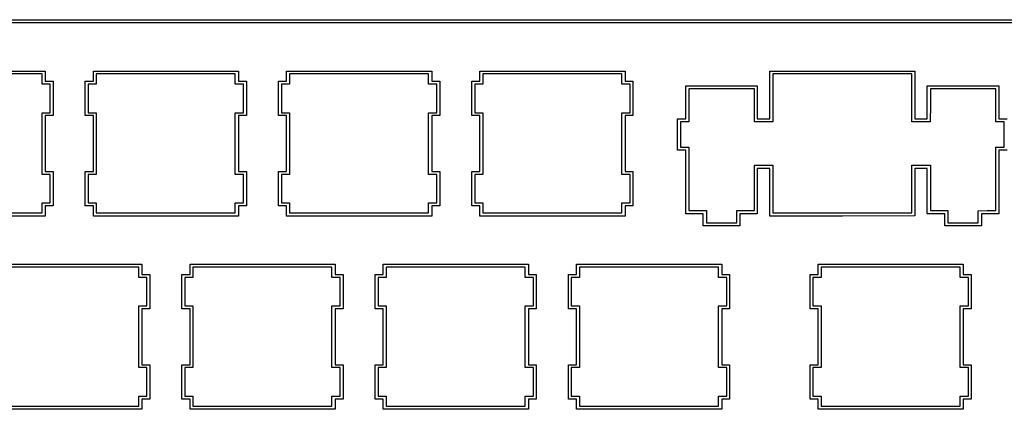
# Model space of a CAD drawing. Extents: x 1.2 to 14.4, y -4.9 to -1.
# Tile 6 of 7: x 8.7 to 12.5, y -2.5 to -1. Entities that reach past the tile are written whole.
import ezdxf

# ---------------------------------------------------------------- set-up
doc = ezdxf.new("R2010")
doc.units = 0
doc.header["$MEASUREMENT"] = 0
doc.layers.add('BLACK', color=7, linetype='CONTINUOUS')

msp = doc.modelspace()

# ---------------------------------------------------------------- linework, layer by layer
at = {"layer": 'BLACK', "linetype": 'CONTINUOUS'}
for p, q in [((14.3041, -0.9883), (1.3358, -0.9883)), ((1.3377, -0.9766), (14.3022, -0.9766)), ((8.1971, -1.1758), (8.7596, -1.1758)), ((8.7596, -1.1758), (8.7597, -1.1758)), ((8.7597, -1.1758), (8.7598, -1.176)), ((8.7598, -1.176), (8.7598, -1.215)), ((8.9469, -1.176), (8.9469, -1.1758)), ((8.9469, -1.1758), (8.9471, -1.1758)), ((8.9469, -1.215), (8.9469, -1.176)), ((8.9471, -1.1758), (9.5096, -1.1758)), ((9.5096, -1.1758), (9.5097, -1.1758)), ((9.5097, -1.1758), (9.5098, -1.176)), ((9.5098, -1.176), (9.5098, -1.215)), ((9.6969, -1.176), (9.6969, -1.1758)), ((9.6969, -1.1758), (9.6971, -1.1758)), ((9.6969, -1.215), (9.6969, -1.176)), ((9.6971, -1.1758), (10.2596, -1.1758)), ((10.2596, -1.1758), (10.2597, -1.1758)), ((10.2597, -1.1758), (10.2598, -1.176)), ((10.2598, -1.176), (10.2598, -1.215)), ((10.4469, -1.176), (10.4469, -1.1758)), ((10.4469, -1.1758), (10.4471, -1.1758)), ((10.4469, -1.215), (10.4469, -1.176)), ((10.4471, -1.1758), (11.0096, -1.1758)), ((11.0096, -1.1758), (11.0097, -1.1758)), ((11.0097, -1.1758), (11.0098, -1.176)), ((11.0098, -1.176), (11.0098, -1.215)), ((11.5719, -1.176), (11.5719, -1.1758)), ((11.5719, -1.1758), (11.5721, -1.1758)), ((11.5719, -1.3608), (11.5719, -1.176)), ((11.5721, -1.1758), (12.1346, -1.1758)), ((12.1346, -1.1758), (12.1347, -1.1758)), ((12.1347, -1.1758), (12.1348, -1.176)), ((12.1348, -1.176), (12.1348, -1.3608)), ((8.7477, -1.187), (8.2081, -1.187)), ((8.7477, -1.2268), (8.7477, -1.187)), ((8.7598, -1.215), (8.7904, -1.215)), ((8.7904, -1.215), (8.7905, -1.215)), ((8.7905, -1.215), (8.7906, -1.2151)), ((8.7906, -1.2151), (8.7906, -1.3485)), ((8.9152, -1.2151), (8.9153, -1.215)), ((8.9152, -1.3485), (8.9152, -1.2151)), ((8.9153, -1.215), (8.9154, -1.215)), ((8.9154, -1.215), (8.9469, -1.215)), ((9.4977, -1.187), (8.9581, -1.187)), ((8.9581, -1.187), (8.9581, -1.2268)), ((9.4977, -1.2268), (9.4977, -1.187)), ((9.5098, -1.215), (9.5404, -1.215)), ((9.5404, -1.215), (9.5405, -1.215)), ((9.5405, -1.215), (9.5406, -1.2151)), ((9.5406, -1.2151), (9.5406, -1.3485)), ((9.6652, -1.2151), (9.6653, -1.215)), ((9.6652, -1.3485), (9.6652, -1.2151)), ((9.6653, -1.215), (9.6654, -1.215)), ((9.6654, -1.215), (9.6969, -1.215)), ((10.2477, -1.187), (9.7081, -1.187)), ((9.7081, -1.187), (9.7081, -1.2268)), ((10.2477, -1.2268), (10.2477, -1.187)), ((10.2598, -1.215), (10.2904, -1.215)), ((10.2904, -1.215), (10.2905, -1.215)), ((10.2905, -1.215), (10.2906, -1.2151)), ((10.2906, -1.2151), (10.2906, -1.3485)), ((10.4152, -1.2151), (10.4153, -1.215)), ((10.4152, -1.3485), (10.4152, -1.2151)), ((10.4153, -1.215), (10.4154, -1.215)), ((10.4154, -1.215), (10.4469, -1.215)), ((10.9977, -1.187), (10.4581, -1.187)), ((10.4581, -1.187), (10.4581, -1.2268)), ((10.9977, -1.2268), (10.9977, -1.187)), ((11.0098, -1.215), (11.0404, -1.215)), ((11.0404, -1.215), (11.0405, -1.215)), ((11.0405, -1.215), (11.0406, -1.2151)), ((11.0406, -1.2151), (11.0406, -1.3485)), ((12.1227, -1.187), (11.5831, -1.187)), ((11.5831, -1.187), (11.5831, -1.3726)), ((12.1227, -1.3727), (12.1227, -1.187)), ((8.7478, -1.227), (8.7477, -1.2268)), ((8.7479, -1.227), (8.7478, -1.227)), ((8.7794, -1.227), (8.7479, -1.227)), ((8.7794, -1.3375), (8.7794, -1.227)), ((8.9579, -1.227), (8.9264, -1.227)), ((8.9264, -1.227), (8.9264, -1.3375)), ((8.958, -1.227), (8.9579, -1.227)), ((8.9581, -1.2268), (8.958, -1.227)), ((9.4978, -1.227), (9.4977, -1.2268)), ((9.4979, -1.227), (9.4978, -1.227)), ((9.5294, -1.227), (9.4979, -1.227)), ((9.5294, -1.3375), (9.5294, -1.227)), ((9.7079, -1.227), (9.6764, -1.227)), ((9.6764, -1.227), (9.6764, -1.3375)), ((9.708, -1.227), (9.7079, -1.227)), ((9.7081, -1.2268), (9.708, -1.227)), ((10.2478, -1.227), (10.2477, -1.2268)), ((10.2479, -1.227), (10.2478, -1.227)), ((10.2794, -1.227), (10.2479, -1.227)), ((10.2794, -1.3375), (10.2794, -1.227)), ((10.4579, -1.227), (10.4264, -1.227)), ((10.4264, -1.227), (10.4264, -1.3375)), ((10.458, -1.227), (10.4579, -1.227)), ((10.4581, -1.2268), (10.458, -1.227)), ((10.9978, -1.227), (10.9977, -1.2268)), ((10.9979, -1.227), (10.9978, -1.227)), ((11.0294, -1.227), (10.9979, -1.227)), ((11.0294, -1.3375), (11.0294, -1.227)), ((11.246, -1.2335), (11.2461, -1.2333)), ((11.246, -1.3608), (11.246, -1.2335)), ((11.2461, -1.2333), (11.2462, -1.2333)), ((11.2462, -1.2333), (11.5229, -1.2333)), ((11.5119, -1.2453), (11.2573, -1.2453)), ((11.2573, -1.2453), (11.2573, -1.3726)), ((11.5119, -1.3726), (11.5119, -1.2453)), ((11.5229, -1.2333), (11.523, -1.2333)), ((11.523, -1.2333), (11.5231, -1.2335)), ((11.5231, -1.2335), (11.5231, -1.3608)), ((12.1827, -1.2335), (12.1828, -1.2333)), ((12.1827, -1.3608), (12.1827, -1.2335)), ((12.1828, -1.2333), (12.1829, -1.2333)), ((12.1829, -1.2333), (12.4596, -1.2333)), ((12.1948, -1.2453), (12.1946, -1.3087)), ((12.4485, -1.2453), (12.1948, -1.2453)), ((12.4485, -1.3726), (12.4485, -1.2453)), ((12.4596, -1.2333), (12.4597, -1.2333)), ((12.4597, -1.2333), (12.4598, -1.2335)), ((12.4598, -1.2335), (12.4598, -1.3608)), ((12.1946, -1.3087), (12.1943, -1.3722)), ((8.7477, -1.3376), (8.7478, -1.3375)), ((8.7477, -1.5768), (8.7477, -1.3376)), ((8.7478, -1.3375), (8.7479, -1.3375)), ((8.7479, -1.3375), (8.7794, -1.3375)), ((8.7904, -1.3487), (8.7598, -1.3487)), ((8.7598, -1.3487), (8.7598, -1.5658)), ((8.7905, -1.3486), (8.7904, -1.3487)), ((8.7906, -1.3485), (8.7905, -1.3486)), ((8.9153, -1.3486), (8.9152, -1.3485)), ((8.9154, -1.3487), (8.9153, -1.3486)), ((8.9469, -1.3487), (8.9154, -1.3487)), ((8.9264, -1.3375), (8.9579, -1.3375)), ((8.9469, -1.5658), (8.9469, -1.3487)), ((8.9579, -1.3375), (8.958, -1.3375)), ((8.958, -1.3375), (8.9581, -1.3376)), ((8.9581, -1.3376), (8.9581, -1.5768)), ((9.4977, -1.3376), (9.4978, -1.3375)), ((9.4977, -1.5768), (9.4977, -1.3376)), ((9.4978, -1.3375), (9.4979, -1.3375)), ((9.4979, -1.3375), (9.5294, -1.3375)), ((9.5404, -1.3487), (9.5098, -1.3487)), ((9.5098, -1.3487), (9.5098, -1.5658)), ((9.5405, -1.3486), (9.5404, -1.3487)), ((9.5406, -1.3485), (9.5405, -1.3486)), ((9.6653, -1.3486), (9.6652, -1.3485)), ((9.6654, -1.3487), (9.6653, -1.3486)), ((9.6969, -1.3487), (9.6654, -1.3487)), ((9.6764, -1.3375), (9.7079, -1.3375)), ((9.6969, -1.5658), (9.6969, -1.3487)), ((9.7079, -1.3375), (9.708, -1.3375)), ((9.708, -1.3375), (9.7081, -1.3376)), ((9.7081, -1.3376), (9.7081, -1.5768)), ((10.2477, -1.3376), (10.2478, -1.3375)), ((10.2477, -1.5768), (10.2477, -1.3376)), ((10.2478, -1.3375), (10.2479, -1.3375)), ((10.2479, -1.3375), (10.2794, -1.3375)), ((10.2904, -1.3487), (10.2598, -1.3487)), ((10.2598, -1.3487), (10.2598, -1.5658)), ((10.2905, -1.3486), (10.2904, -1.3487)), ((10.2906, -1.3485), (10.2905, -1.3486)), ((10.4153, -1.3486), (10.4152, -1.3485)), ((10.4154, -1.3487), (10.4153, -1.3486)), ((10.4469, -1.3487), (10.4154, -1.3487)), ((10.4264, -1.3375), (10.4579, -1.3375)), ((10.4469, -1.5658), (10.4469, -1.3487)), ((10.4579, -1.3375), (10.458, -1.3375)), ((10.458, -1.3375), (10.4581, -1.3376)), ((10.4581, -1.3376), (10.4581, -1.5768)), ((10.9977, -1.3376), (10.9978, -1.3375)), ((10.9977, -1.5768), (10.9977, -1.3376)), ((10.9978, -1.3375), (10.9979, -1.3375)), ((10.9979, -1.3375), (11.0294, -1.3375)), ((11.0404, -1.3487), (11.0098, -1.3487)), ((11.0098, -1.3487), (11.0098, -1.5658)), ((11.0405, -1.3486), (11.0404, -1.3487)), ((11.0406, -1.3485), (11.0405, -1.3486)), ((11.2135, -1.361), (11.2136, -1.3608)), ((11.2135, -1.4826), (11.2135, -1.361)), ((11.2136, -1.3608), (11.2137, -1.3608)), ((11.2137, -1.3608), (11.246, -1.3608)), ((11.2571, -1.3728), (11.2248, -1.3728)), ((11.2248, -1.3728), (11.2248, -1.4708)), ((11.2572, -1.3728), (11.2571, -1.3728)), ((11.2573, -1.3726), (11.2572, -1.3728)), ((11.5119, -1.3728), (11.5119, -1.3726)), ((11.5121, -1.3728), (11.5119, -1.3728)), ((11.5829, -1.3728), (11.5121, -1.3728)), ((11.5231, -1.3608), (11.5719, -1.3608)), ((11.583, -1.3728), (11.5829, -1.3728)), ((11.5831, -1.3726), (11.583, -1.3728)), ((12.1228, -1.3728), (12.1227, -1.3727)), ((12.1229, -1.3729), (12.1228, -1.3728)), ((12.1941, -1.3724), (12.1229, -1.3729)), ((12.1348, -1.3608), (12.1827, -1.3608)), ((12.1943, -1.3724), (12.1941, -1.3724)), ((12.1943, -1.3722), (12.1943, -1.3724)), ((12.4486, -1.3728), (12.4485, -1.3726)), ((12.4487, -1.3728), (12.4486, -1.3728)), ((12.481, -1.3728), (12.4487, -1.3728)), ((12.4598, -1.3608), (12.4921, -1.3608)), ((12.481, -1.4708), (12.481, -1.3728)), ((11.2136, -1.4828), (11.2135, -1.4826)), ((11.2137, -1.4828), (11.2136, -1.4828)), ((11.246, -1.4828), (11.2137, -1.4828)), ((11.2248, -1.4708), (11.2571, -1.4708)), ((11.246, -1.7293), (11.246, -1.4828)), ((11.2571, -1.4708), (11.2572, -1.4708)), ((11.2572, -1.4708), (11.2573, -1.471)), ((11.2573, -1.471), (11.2573, -1.7175)), ((12.4485, -1.471), (12.4486, -1.4708)), ((12.4485, -1.7174), (12.4485, -1.471)), ((12.4486, -1.4708), (12.4487, -1.4708)), ((12.4487, -1.4708), (12.481, -1.4708)), ((12.4921, -1.4828), (12.4598, -1.4828)), ((12.4598, -1.4828), (12.4598, -1.7293)), ((8.7598, -1.5658), (8.7904, -1.5658)), ((8.7904, -1.5658), (8.7905, -1.5658)), ((8.7905, -1.5658), (8.7906, -1.566)), ((8.7906, -1.566), (8.7906, -1.6993)), ((8.9152, -1.566), (8.9153, -1.5658)), ((8.9152, -1.6993), (8.9152, -1.566)), ((8.9153, -1.5658), (8.9154, -1.5658)), ((8.9154, -1.5658), (8.9469, -1.5658)), ((9.5098, -1.5658), (9.5404, -1.5658)), ((9.5404, -1.5658), (9.5405, -1.5658)), ((9.5405, -1.5658), (9.5406, -1.566)), ((9.5406, -1.566), (9.5406, -1.6993)), ((9.6652, -1.566), (9.6653, -1.5658)), ((9.6652, -1.6993), (9.6652, -1.566)), ((9.6653, -1.5658), (9.6654, -1.5658)), ((9.6654, -1.5658), (9.6969, -1.5658)), ((10.2598, -1.5658), (10.2904, -1.5658)), ((10.2904, -1.5658), (10.2905, -1.5658)), ((10.2905, -1.5658), (10.2906, -1.566)), ((10.2906, -1.566), (10.2906, -1.6993)), ((10.4152, -1.566), (10.4153, -1.5658)), ((10.4152, -1.6993), (10.4152, -1.566)), ((10.4153, -1.5658), (10.4154, -1.5658)), ((10.4154, -1.5658), (10.4469, -1.5658)), ((11.0098, -1.5658), (11.0404, -1.5658)), ((11.0404, -1.5658), (11.0405, -1.5658)), ((11.0405, -1.5658), (11.0406, -1.566)), ((11.0406, -1.566), (11.0406, -1.6993)), ((11.5119, -1.5417), (11.5121, -1.5416)), ((11.5119, -1.5418), (11.5119, -1.5417)), ((11.5119, -1.7175), (11.5119, -1.5418)), ((11.5121, -1.5416), (11.5829, -1.5416)), ((11.5719, -1.5537), (11.5231, -1.5537)), ((11.5231, -1.5537), (11.5231, -1.7293)), ((11.5719, -1.7385), (11.5719, -1.5537)), ((11.5829, -1.5416), (11.583, -1.5417)), ((11.583, -1.5417), (11.5831, -1.5418)), ((11.5831, -1.5418), (11.5831, -1.7266)), ((12.1227, -1.5418), (12.1228, -1.5417)), ((12.1227, -1.7266), (12.1227, -1.5418)), ((12.1228, -1.5417), (12.1229, -1.5416)), ((12.1229, -1.5416), (12.1946, -1.5416)), ((12.1827, -1.5537), (12.1348, -1.5537)), ((12.1348, -1.5537), (12.1348, -1.566)), ((12.1348, -1.566), (12.1348, -1.6993)), ((12.1827, -1.7293), (12.1827, -1.5537)), ((12.1946, -1.5416), (12.1947, -1.5417)), ((12.1947, -1.5417), (12.1948, -1.5418)), ((12.1948, -1.5418), (12.1948, -1.7175)), ((8.7478, -1.577), (8.7477, -1.5768)), ((8.7479, -1.577), (8.7478, -1.577)), ((8.7794, -1.577), (8.7479, -1.577)), ((8.7794, -1.6875), (8.7794, -1.577)), ((8.9579, -1.577), (8.9264, -1.577)), ((8.9264, -1.577), (8.9264, -1.6875)), ((8.958, -1.577), (8.9579, -1.577)), ((8.9581, -1.5768), (8.958, -1.577)), ((9.4978, -1.577), (9.4977, -1.5768)), ((9.4979, -1.577), (9.4978, -1.577)), ((9.5294, -1.577), (9.4979, -1.577)), ((9.5294, -1.6875), (9.5294, -1.577)), ((9.7079, -1.577), (9.6764, -1.577)), ((9.6764, -1.577), (9.6764, -1.6875)), ((9.708, -1.577), (9.7079, -1.577)), ((9.7081, -1.5768), (9.708, -1.577)), ((10.2478, -1.577), (10.2477, -1.5768)), ((10.2479, -1.577), (10.2478, -1.577)), ((10.2794, -1.577), (10.2479, -1.577)), ((10.2794, -1.6875), (10.2794, -1.577)), ((10.4579, -1.577), (10.4264, -1.577)), ((10.4264, -1.577), (10.4264, -1.6875)), ((10.458, -1.577), (10.4579, -1.577)), ((10.4581, -1.5768), (10.458, -1.577)), ((10.9978, -1.577), (10.9977, -1.5768)), ((10.9979, -1.577), (10.9978, -1.577)), ((11.0294, -1.577), (10.9979, -1.577)), ((11.0294, -1.6875), (11.0294, -1.577)), ((8.7477, -1.6876), (8.7478, -1.6875)), ((8.7477, -1.7266), (8.7477, -1.6876)), ((8.7478, -1.6875), (8.7479, -1.6875)), ((8.7479, -1.6875), (8.7794, -1.6875)), ((8.7904, -1.6995), (8.7598, -1.6995)), ((8.7598, -1.6995), (8.7598, -1.7385)), ((8.7905, -1.6995), (8.7904, -1.6995)), ((8.7906, -1.6993), (8.7905, -1.6995)), ((8.9153, -1.6995), (8.9152, -1.6993)), ((8.9154, -1.6995), (8.9153, -1.6995)), ((8.9469, -1.6995), (8.9154, -1.6995)), ((8.9264, -1.6875), (8.9579, -1.6875)), ((8.9469, -1.7385), (8.9469, -1.6995)), ((8.9579, -1.6875), (8.958, -1.6875)), ((8.958, -1.6875), (8.9581, -1.6876)), ((8.9581, -1.6876), (8.9581, -1.7266)), ((9.4977, -1.6876), (9.4978, -1.6875)), ((9.4977, -1.7266), (9.4977, -1.6876)), ((9.4978, -1.6875), (9.4979, -1.6875)), ((9.4979, -1.6875), (9.5294, -1.6875)), ((9.5404, -1.6995), (9.5098, -1.6995)), ((9.5098, -1.6995), (9.5098, -1.7385)), ((9.5405, -1.6995), (9.5404, -1.6995)), ((9.5406, -1.6993), (9.5405, -1.6995)), ((9.6653, -1.6995), (9.6652, -1.6993)), ((9.6654, -1.6995), (9.6653, -1.6995)), ((9.6969, -1.6995), (9.6654, -1.6995)), ((9.6764, -1.6875), (9.7079, -1.6875)), ((9.6969, -1.7385), (9.6969, -1.6995)), ((9.7079, -1.6875), (9.708, -1.6875)), ((9.708, -1.6875), (9.7081, -1.6876)), ((9.7081, -1.6876), (9.7081, -1.7266)), ((10.2477, -1.6876), (10.2478, -1.6875)), ((10.2477, -1.7266), (10.2477, -1.6876)), ((10.2478, -1.6875), (10.2479, -1.6875)), ((10.2479, -1.6875), (10.2794, -1.6875)), ((10.2904, -1.6995), (10.2598, -1.6995)), ((10.2598, -1.6995), (10.2598, -1.7385)), ((10.2905, -1.6995), (10.2904, -1.6995)), ((10.2906, -1.6993), (10.2905, -1.6995)), ((10.4153, -1.6995), (10.4152, -1.6993)), ((10.4154, -1.6995), (10.4153, -1.6995)), ((10.4469, -1.6995), (10.4154, -1.6995)), ((10.4264, -1.6875), (10.4579, -1.6875)), ((10.4469, -1.7385), (10.4469, -1.6995)), ((10.4579, -1.6875), (10.458, -1.6875)), ((10.458, -1.6875), (10.4581, -1.6876)), ((10.4581, -1.6876), (10.4581, -1.7266)), ((10.9977, -1.6876), (10.9978, -1.6875)), ((10.9977, -1.7266), (10.9977, -1.6876)), ((10.9978, -1.6875), (10.9979, -1.6875)), ((10.9979, -1.6875), (11.0294, -1.6875)), ((11.0404, -1.6995), (11.0098, -1.6995)), ((11.0098, -1.6995), (11.0098, -1.7385)), ((11.0405, -1.6995), (11.0404, -1.6995)), ((11.0406, -1.6993), (11.0405, -1.6995)), ((11.2573, -1.7175), (11.3254, -1.7175)), ((11.3254, -1.7175), (11.3255, -1.7175)), ((11.3255, -1.7175), (11.3256, -1.7176)), ((11.3256, -1.7176), (11.3256, -1.765)), ((11.4435, -1.7176), (11.4436, -1.7175)), ((11.4435, -1.765), (11.4435, -1.7176)), ((11.4436, -1.7175), (11.4437, -1.7175)), ((11.4437, -1.7175), (11.5119, -1.7175)), ((12.1346, -1.7187), (12.1343, -1.7381)), ((12.1348, -1.6993), (12.1346, -1.7187)), ((12.1348, -1.6993), (12.1348, -1.6993)), ((12.1948, -1.7175), (12.2621, -1.7175)), ((12.2621, -1.7175), (12.2622, -1.7175)), ((12.2622, -1.7175), (12.2623, -1.7176)), ((12.2623, -1.7176), (12.2623, -1.765)), ((12.3804, -1.7416), (12.3806, -1.7181)), ((12.3806, -1.7181), (12.3807, -1.7179)), ((12.3807, -1.7179), (12.3808, -1.7179)), ((12.3808, -1.7179), (12.4148, -1.7177)), ((12.4148, -1.7177), (12.4485, -1.7174)), ((8.7596, -1.7387), (8.1971, -1.7387)), ((8.2081, -1.7266), (8.7477, -1.7266)), ((8.7597, -1.7386), (8.7596, -1.7387)), ((8.7598, -1.7385), (8.7597, -1.7386)), ((8.9469, -1.7386), (8.9469, -1.7385)), ((8.9471, -1.7387), (8.9469, -1.7386)), ((9.5096, -1.7387), (8.9471, -1.7387)), ((8.9581, -1.7266), (9.4977, -1.7266)), ((9.5097, -1.7386), (9.5096, -1.7387)), ((9.5098, -1.7385), (9.5097, -1.7386)), ((9.6969, -1.7386), (9.6969, -1.7385)), ((9.6971, -1.7387), (9.6969, -1.7386)), ((10.2596, -1.7387), (9.6971, -1.7387)), ((9.7081, -1.7266), (10.2477, -1.7266)), ((10.2597, -1.7386), (10.2596, -1.7387)), ((10.2598, -1.7385), (10.2597, -1.7386)), ((10.4469, -1.7386), (10.4469, -1.7385)), ((10.4471, -1.7387), (10.4469, -1.7386)), ((11.0096, -1.7387), (10.4471, -1.7387)), ((10.4581, -1.7266), (10.9977, -1.7266)), ((11.0097, -1.7386), (11.0096, -1.7387)), ((11.0098, -1.7385), (11.0097, -1.7386)), ((11.2461, -1.7295), (11.246, -1.7293)), ((11.2462, -1.7295), (11.2461, -1.7295)), ((11.3135, -1.7295), (11.2462, -1.7295)), ((11.3135, -1.7768), (11.3135, -1.7295)), ((11.5229, -1.7295), (11.4556, -1.7295)), ((11.4556, -1.7295), (11.4556, -1.7768)), ((11.523, -1.7295), (11.5229, -1.7295)), ((11.5231, -1.7293), (11.523, -1.7295)), ((11.5719, -1.7386), (11.5719, -1.7385)), ((11.5721, -1.7387), (11.5719, -1.7386)), ((11.8531, -1.7385), (11.5721, -1.7387)), ((11.5831, -1.7266), (12.1227, -1.7266)), ((12.1341, -1.7383), (11.8531, -1.7385)), ((12.1343, -1.7382), (12.1341, -1.7383)), ((12.1343, -1.7381), (12.1343, -1.7382)), ((12.1828, -1.7295), (12.1827, -1.7293)), ((12.1829, -1.7295), (12.1828, -1.7295)), ((12.251, -1.7295), (12.1829, -1.7295)), ((12.251, -1.7768), (12.251, -1.7295)), ((12.3802, -1.765), (12.3804, -1.7416)), ((12.4596, -1.7295), (12.3923, -1.7295)), ((12.3923, -1.7295), (12.3923, -1.7768)), ((12.4597, -1.7295), (12.4596, -1.7295)), ((12.4598, -1.7293), (12.4597, -1.7295)), ((11.3136, -1.777), (11.3135, -1.7768)), ((11.3137, -1.777), (11.3136, -1.777)), ((11.4554, -1.777), (11.3137, -1.777)), ((11.3256, -1.765), (11.4435, -1.765)), ((11.4555, -1.777), (11.4554, -1.777)), ((11.4556, -1.7768), (11.4555, -1.777)), ((12.2511, -1.777), (12.251, -1.7768)), ((12.2512, -1.777), (12.2511, -1.777)), ((12.3921, -1.777), (12.2512, -1.777)), ((12.2623, -1.765), (12.3802, -1.765)), ((12.3922, -1.777), (12.3921, -1.777)), ((12.3923, -1.7768), (12.3922, -1.777)), ((8.5721, -1.9258), (9.1346, -1.9258)), ((9.1227, -1.937), (8.5831, -1.937)), ((9.1227, -1.9768), (9.1227, -1.937)), ((9.1346, -1.9258), (9.1347, -1.9258)), ((9.1347, -1.9258), (9.1348, -1.926)), ((9.1348, -1.926), (9.1348, -1.965)), ((9.3219, -1.926), (9.3219, -1.9258)), ((9.3219, -1.9258), (9.3221, -1.9258)), ((9.3219, -1.965), (9.3219, -1.926)), ((9.3221, -1.9258), (9.8846, -1.9258)), ((9.8727, -1.937), (9.3331, -1.937)), ((9.3331, -1.937), (9.3331, -1.9768)), ((9.8727, -1.9768), (9.8727, -1.937)), ((9.8846, -1.9258), (9.8847, -1.9258)), ((9.8847, -1.9258), (9.8848, -1.926)), ((9.8848, -1.926), (9.8848, -1.965)), ((10.0719, -1.926), (10.0719, -1.9258)), ((10.0719, -1.9258), (10.0721, -1.9258)), ((10.0719, -1.965), (10.0719, -1.926)), ((10.0721, -1.9258), (10.6346, -1.9258)), ((10.6227, -1.937), (10.0831, -1.937)), ((10.0831, -1.937), (10.0831, -1.9768)), ((10.6227, -1.9768), (10.6227, -1.937)), ((10.6346, -1.9258), (10.6347, -1.9258)), ((10.6347, -1.9258), (10.6348, -1.926)), ((10.6348, -1.926), (10.6348, -1.965)), ((10.8219, -1.926), (10.8219, -1.9258)), ((10.8219, -1.9258), (10.8221, -1.9258)), ((10.8219, -1.965), (10.8219, -1.926)), ((10.8221, -1.9258), (11.3846, -1.9258)), ((11.3727, -1.937), (10.8331, -1.937)), ((10.8331, -1.937), (10.8331, -1.9768)), ((11.3727, -1.9768), (11.3727, -1.937)), ((11.3846, -1.9258), (11.3847, -1.9258)), ((11.3847, -1.9258), (11.3848, -1.926)), ((11.3848, -1.926), (11.3848, -1.965)), ((11.7594, -1.926), (11.7594, -1.9258)), ((11.7594, -1.9258), (11.7596, -1.9258)), ((11.7594, -1.965), (11.7594, -1.926)), ((11.7596, -1.9258), (12.3221, -1.9258)), ((12.3102, -1.937), (11.7706, -1.937)), ((11.7706, -1.937), (11.7706, -1.9768)), ((12.3102, -1.9768), (12.3102, -1.937)), ((12.3221, -1.9258), (12.3222, -1.9258)), ((12.3222, -1.9258), (12.3223, -1.926)), ((12.3223, -1.926), (12.3223, -1.965)), ((9.1228, -1.977), (9.1227, -1.9768)), ((9.1229, -1.977), (9.1228, -1.977)), ((9.1544, -1.977), (9.1229, -1.977)), ((9.1348, -1.965), (9.1654, -1.965)), ((9.1544, -2.0875), (9.1544, -1.977)), ((9.1654, -1.965), (9.1655, -1.965)), ((9.1655, -1.965), (9.1656, -1.9651)), ((9.1656, -1.9651), (9.1656, -2.0985)), ((9.2902, -1.9651), (9.2903, -1.965)), ((9.2902, -2.0985), (9.2902, -1.9651)), ((9.2903, -1.965), (9.2904, -1.965)), ((9.2904, -1.965), (9.3219, -1.965)), ((9.3329, -1.977), (9.3014, -1.977)), ((9.3014, -1.977), (9.3014, -2.0875)), ((9.333, -1.977), (9.3329, -1.977)), ((9.3331, -1.9768), (9.333, -1.977)), ((9.8728, -1.977), (9.8727, -1.9768)), ((9.8729, -1.977), (9.8728, -1.977)), ((9.9044, -1.977), (9.8729, -1.977)), ((9.8848, -1.965), (9.9154, -1.965)), ((9.9044, -2.0875), (9.9044, -1.977)), ((9.9154, -1.965), (9.9155, -1.965)), ((9.9155, -1.965), (9.9156, -1.9651)), ((9.9156, -1.9651), (9.9156, -2.0985)), ((10.0402, -1.9651), (10.0403, -1.965)), ((10.0402, -2.0985), (10.0402, -1.9651)), ((10.0403, -1.965), (10.0404, -1.965)), ((10.0404, -1.965), (10.0719, -1.965)), ((10.0829, -1.977), (10.0514, -1.977)), ((10.0514, -1.977), (10.0514, -2.0875)), ((10.083, -1.977), (10.0829, -1.977)), ((10.0831, -1.9768), (10.083, -1.977)), ((10.6228, -1.977), (10.6227, -1.9768)), ((10.6229, -1.977), (10.6228, -1.977)), ((10.6544, -1.977), (10.6229, -1.977)), ((10.6348, -1.965), (10.6654, -1.965)), ((10.6544, -2.0875), (10.6544, -1.977)), ((10.6654, -1.965), (10.6655, -1.965)), ((10.6655, -1.965), (10.6656, -1.9651)), ((10.6656, -1.9651), (10.6656, -2.0985)), ((10.7902, -1.9651), (10.7903, -1.965)), ((10.7902, -2.0985), (10.7902, -1.9651)), ((10.7903, -1.965), (10.7904, -1.965)), ((10.7904, -1.965), (10.8219, -1.965)), ((10.8329, -1.977), (10.8014, -1.977)), ((10.8014, -1.977), (10.8014, -2.0875)), ((10.833, -1.977), (10.8329, -1.977)), ((10.8331, -1.9768), (10.833, -1.977)), ((11.3728, -1.977), (11.3727, -1.9768)), ((11.3729, -1.977), (11.3728, -1.977)), ((11.4044, -1.977), (11.3729, -1.977)), ((11.3848, -1.965), (11.4154, -1.965)), ((11.4044, -2.0875), (11.4044, -1.977)), ((11.4154, -1.965), (11.4155, -1.965)), ((11.4155, -1.965), (11.4156, -1.9651)), ((11.4156, -1.9651), (11.4156, -2.0985)), ((11.7277, -1.9651), (11.7278, -1.965)), ((11.7277, -2.0985), (11.7277, -1.9651)), ((11.7278, -1.965), (11.7279, -1.965)), ((11.7279, -1.965), (11.7594, -1.965)), ((11.7704, -1.977), (11.7389, -1.977)), ((11.7389, -1.977), (11.7389, -2.0875)), ((11.7705, -1.977), (11.7704, -1.977)), ((11.7706, -1.9768), (11.7705, -1.977)), ((12.3103, -1.977), (12.3102, -1.9768)), ((12.3104, -1.977), (12.3103, -1.977)), ((12.3419, -1.977), (12.3104, -1.977)), ((12.3223, -1.965), (12.3529, -1.965)), ((12.3419, -2.0875), (12.3419, -1.977)), ((12.3529, -1.965), (12.353, -1.965)), ((12.353, -1.965), (12.3531, -1.9651)), ((12.3531, -1.9651), (12.3531, -2.0985)), ((9.1227, -2.0876), (9.1228, -2.0875)), ((9.1227, -2.3268), (9.1227, -2.0876)), ((9.1228, -2.0875), (9.1229, -2.0875)), ((9.1229, -2.0875), (9.1544, -2.0875)), ((9.1654, -2.0987), (9.1348, -2.0987)), ((9.1348, -2.0987), (9.1348, -2.3158)), ((9.1655, -2.0986), (9.1654, -2.0987)), ((9.1656, -2.0985), (9.1655, -2.0986)), ((9.2903, -2.0986), (9.2902, -2.0985)), ((9.2904, -2.0987), (9.2903, -2.0986)), ((9.3219, -2.0987), (9.2904, -2.0987)), ((9.3014, -2.0875), (9.3329, -2.0875)), ((9.3219, -2.3158), (9.3219, -2.0987)), ((9.3329, -2.0875), (9.333, -2.0875)), ((9.333, -2.0875), (9.3331, -2.0876)), ((9.3331, -2.0876), (9.3331, -2.3268)), ((9.8727, -2.0876), (9.8728, -2.0875)), ((9.8727, -2.3268), (9.8727, -2.0876)), ((9.8728, -2.0875), (9.8729, -2.0875)), ((9.8729, -2.0875), (9.9044, -2.0875)), ((9.9154, -2.0987), (9.8848, -2.0987)), ((9.8848, -2.0987), (9.8848, -2.3158)), ((9.9155, -2.0986), (9.9154, -2.0987)), ((9.9156, -2.0985), (9.9155, -2.0986)), ((10.0403, -2.0986), (10.0402, -2.0985)), ((10.0404, -2.0987), (10.0403, -2.0986)), ((10.0719, -2.0987), (10.0404, -2.0987)), ((10.0514, -2.0875), (10.0829, -2.0875)), ((10.0719, -2.3158), (10.0719, -2.0987)), ((10.0829, -2.0875), (10.083, -2.0875)), ((10.083, -2.0875), (10.0831, -2.0876)), ((10.0831, -2.0876), (10.0831, -2.3268)), ((10.6227, -2.0876), (10.6228, -2.0875)), ((10.6227, -2.3268), (10.6227, -2.0876)), ((10.6228, -2.0875), (10.6229, -2.0875)), ((10.6229, -2.0875), (10.6544, -2.0875)), ((10.6654, -2.0987), (10.6348, -2.0987)), ((10.6348, -2.0987), (10.6348, -2.3158)), ((10.6655, -2.0986), (10.6654, -2.0987)), ((10.6656, -2.0985), (10.6655, -2.0986)), ((10.7903, -2.0986), (10.7902, -2.0985)), ((10.7904, -2.0987), (10.7903, -2.0986)), ((10.8219, -2.0987), (10.7904, -2.0987)), ((10.8014, -2.0875), (10.8329, -2.0875)), ((10.8219, -2.3158), (10.8219, -2.0987)), ((10.8329, -2.0875), (10.833, -2.0875)), ((10.833, -2.0875), (10.8331, -2.0876)), ((10.8331, -2.0876), (10.8331, -2.3268)), ((11.3727, -2.0876), (11.3728, -2.0875)), ((11.3727, -2.3268), (11.3727, -2.0876)), ((11.3728, -2.0875), (11.3729, -2.0875)), ((11.3729, -2.0875), (11.4044, -2.0875)), ((11.4154, -2.0987), (11.3848, -2.0987)), ((11.3848, -2.0987), (11.3848, -2.3158)), ((11.4155, -2.0986), (11.4154, -2.0987)), ((11.4156, -2.0985), (11.4155, -2.0986)), ((11.7278, -2.0986), (11.7277, -2.0985)), ((11.7279, -2.0987), (11.7278, -2.0986)), ((11.7594, -2.0987), (11.7279, -2.0987)), ((11.7389, -2.0875), (11.7704, -2.0875)), ((11.7594, -2.3158), (11.7594, -2.0987)), ((11.7704, -2.0875), (11.7705, -2.0875)), ((11.7705, -2.0875), (11.7706, -2.0876)), ((11.7706, -2.0876), (11.7706, -2.3268)), ((12.3102, -2.0876), (12.3103, -2.0875)), ((12.3102, -2.3268), (12.3102, -2.0876)), ((12.3103, -2.0875), (12.3104, -2.0875)), ((12.3104, -2.0875), (12.3419, -2.0875)), ((12.3529, -2.0987), (12.3223, -2.0987)), ((12.3223, -2.0987), (12.3223, -2.3158)), ((12.353, -2.0986), (12.3529, -2.0987)), ((12.3531, -2.0985), (12.353, -2.0986)), ((9.1228, -2.327), (9.1227, -2.3268)), ((9.1229, -2.327), (9.1228, -2.327)), ((9.1544, -2.327), (9.1229, -2.327)), ((9.1348, -2.3158), (9.1654, -2.3158)), ((9.1544, -2.4375), (9.1544, -2.327)), ((9.1654, -2.3158), (9.1655, -2.3158)), ((9.1655, -2.3158), (9.1656, -2.316)), ((9.1656, -2.316), (9.1656, -2.4493)), ((9.2902, -2.316), (9.2903, -2.3158)), ((9.2902, -2.4493), (9.2902, -2.316)), ((9.2903, -2.3158), (9.2904, -2.3158)), ((9.2904, -2.3158), (9.3219, -2.3158)), ((9.3329, -2.327), (9.3014, -2.327)), ((9.3014, -2.327), (9.3014, -2.4375)), ((9.333, -2.327), (9.3329, -2.327)), ((9.3331, -2.3268), (9.333, -2.327)), ((9.8728, -2.327), (9.8727, -2.3268)), ((9.8729, -2.327), (9.8728, -2.327)), ((9.9044, -2.327), (9.8729, -2.327)), ((9.8848, -2.3158), (9.9154, -2.3158)), ((9.9044, -2.4375), (9.9044, -2.327)), ((9.9154, -2.3158), (9.9155, -2.3158)), ((9.9155, -2.3158), (9.9156, -2.316)), ((9.9156, -2.316), (9.9156, -2.4493)), ((10.0402, -2.316), (10.0403, -2.3158)), ((10.0402, -2.4493), (10.0402, -2.316)), ((10.0403, -2.3158), (10.0404, -2.3158)), ((10.0404, -2.3158), (10.0719, -2.3158)), ((10.0829, -2.327), (10.0514, -2.327)), ((10.0514, -2.327), (10.0514, -2.4375)), ((10.083, -2.327), (10.0829, -2.327)), ((10.0831, -2.3268), (10.083, -2.327)), ((10.6228, -2.327), (10.6227, -2.3268)), ((10.6229, -2.327), (10.6228, -2.327)), ((10.6544, -2.327), (10.6229, -2.327)), ((10.6348, -2.3158), (10.6654, -2.3158)), ((10.6544, -2.4375), (10.6544, -2.327)), ((10.6654, -2.3158), (10.6655, -2.3158)), ((10.6655, -2.3158), (10.6656, -2.316)), ((10.6656, -2.316), (10.6656, -2.4493)), ((10.7902, -2.316), (10.7903, -2.3158)), ((10.7902, -2.4493), (10.7902, -2.316)), ((10.7903, -2.3158), (10.7904, -2.3158)), ((10.7904, -2.3158), (10.8219, -2.3158)), ((10.8329, -2.327), (10.8014, -2.327)), ((10.8014, -2.327), (10.8014, -2.4375)), ((10.833, -2.327), (10.8329, -2.327)), ((10.8331, -2.3268), (10.833, -2.327)), ((11.3728, -2.327), (11.3727, -2.3268)), ((11.3729, -2.327), (11.3728, -2.327)), ((11.4044, -2.327), (11.3729, -2.327)), ((11.3848, -2.3158), (11.4154, -2.3158)), ((11.4044, -2.4375), (11.4044, -2.327)), ((11.4154, -2.3158), (11.4155, -2.3158)), ((11.4155, -2.3158), (11.4156, -2.316)), ((11.4156, -2.316), (11.4156, -2.4493)), ((11.7277, -2.316), (11.7278, -2.3158)), ((11.7277, -2.4493), (11.7277, -2.316)), ((11.7278, -2.3158), (11.7279, -2.3158)), ((11.7279, -2.3158), (11.7594, -2.3158)), ((11.7704, -2.327), (11.7389, -2.327)), ((11.7389, -2.327), (11.7389, -2.4375)), ((11.7705, -2.327), (11.7704, -2.327)), ((11.7706, -2.3268), (11.7705, -2.327)), ((12.3103, -2.327), (12.3102, -2.3268)), ((12.3104, -2.327), (12.3103, -2.327)), ((12.3419, -2.327), (12.3104, -2.327)), ((12.3223, -2.3158), (12.3529, -2.3158)), ((12.3419, -2.4375), (12.3419, -2.327)), ((12.3529, -2.3158), (12.353, -2.3158)), ((12.353, -2.3158), (12.3531, -2.316)), ((12.3531, -2.316), (12.3531, -2.4493)), ((9.1227, -2.4376), (9.1228, -2.4375)), ((9.1227, -2.4766), (9.1227, -2.4376)), ((9.1228, -2.4375), (9.1229, -2.4375)), ((9.1229, -2.4375), (9.1544, -2.4375)), ((9.3014, -2.4375), (9.3329, -2.4375)), ((9.3329, -2.4375), (9.333, -2.4375)), ((9.333, -2.4375), (9.3331, -2.4376)), ((9.3331, -2.4376), (9.3331, -2.4766)), ((9.8727, -2.4376), (9.8728, -2.4375)), ((9.8727, -2.4766), (9.8727, -2.4376)), ((9.8728, -2.4375), (9.8729, -2.4375)), ((9.8729, -2.4375), (9.9044, -2.4375)), ((10.0514, -2.4375), (10.0829, -2.4375)), ((10.0829, -2.4375), (10.083, -2.4375)), ((10.083, -2.4375), (10.0831, -2.4376)), ((10.0831, -2.4376), (10.0831, -2.4766)), ((10.6227, -2.4376), (10.6228, -2.4375)), ((10.6227, -2.4766), (10.6227, -2.4376)), ((10.6228, -2.4375), (10.6229, -2.4375)), ((10.6229, -2.4375), (10.6544, -2.4375)), ((10.8014, -2.4375), (10.8329, -2.4375)), ((10.8329, -2.4375), (10.833, -2.4375)), ((10.833, -2.4375), (10.8331, -2.4376)), ((10.8331, -2.4376), (10.8331, -2.4766)), ((11.3727, -2.4376), (11.3728, -2.4375)), ((11.3727, -2.4766), (11.3727, -2.4376)), ((11.3728, -2.4375), (11.3729, -2.4375)), ((11.3729, -2.4375), (11.4044, -2.4375)), ((11.7389, -2.4375), (11.7704, -2.4375)), ((11.7704, -2.4375), (11.7705, -2.4375)), ((11.7705, -2.4375), (11.7706, -2.4376)), ((11.7706, -2.4376), (11.7706, -2.4766)), ((12.3102, -2.4376), (12.3103, -2.4375)), ((12.3102, -2.4766), (12.3102, -2.4376)), ((12.3103, -2.4375), (12.3104, -2.4375)), ((12.3104, -2.4375), (12.3419, -2.4375)), ((8.5831, -2.4766), (9.1227, -2.4766)), ((9.1654, -2.4495), (9.1348, -2.4495)), ((9.1348, -2.4495), (9.1348, -2.4885)), ((9.1655, -2.4495), (9.1654, -2.4495)), ((9.1656, -2.4493), (9.1655, -2.4495)), ((9.2903, -2.4495), (9.2902, -2.4493)), ((9.2904, -2.4495), (9.2903, -2.4495)), ((9.3219, -2.4495), (9.2904, -2.4495)), ((9.3219, -2.4885), (9.3219, -2.4495)), ((9.3331, -2.4766), (9.8727, -2.4766)), ((9.9154, -2.4495), (9.8848, -2.4495)), ((9.8848, -2.4495), (9.8848, -2.4885)), ((9.9155, -2.4495), (9.9154, -2.4495)), ((9.9156, -2.4493), (9.9155, -2.4495)), ((10.0403, -2.4495), (10.0402, -2.4493)), ((10.0404, -2.4495), (10.0403, -2.4495)), ((10.0719, -2.4495), (10.0404, -2.4495)), ((10.0719, -2.4885), (10.0719, -2.4495)), ((10.0831, -2.4766), (10.6227, -2.4766)), ((10.6654, -2.4495), (10.6348, -2.4495)), ((10.6348, -2.4495), (10.6348, -2.4885)), ((10.6655, -2.4495), (10.6654, -2.4495)), ((10.6656, -2.4493), (10.6655, -2.4495)), ((10.7903, -2.4495), (10.7902, -2.4493)), ((10.7904, -2.4495), (10.7903, -2.4495)), ((10.8219, -2.4495), (10.7904, -2.4495)), ((10.8219, -2.4885), (10.8219, -2.4495)), ((10.8331, -2.4766), (11.3727, -2.4766)), ((11.4154, -2.4495), (11.3848, -2.4495)), ((11.3848, -2.4495), (11.3848, -2.4885)), ((11.4155, -2.4495), (11.4154, -2.4495)), ((11.4156, -2.4493), (11.4155, -2.4495)), ((11.7278, -2.4495), (11.7277, -2.4493)), ((11.7279, -2.4495), (11.7278, -2.4495)), ((11.7594, -2.4495), (11.7279, -2.4495)), ((11.7594, -2.4885), (11.7594, -2.4495)), ((11.7706, -2.4766), (12.3102, -2.4766)), ((12.3529, -2.4495), (12.3223, -2.4495)), ((12.3223, -2.4495), (12.3223, -2.4885)), ((12.353, -2.4495), (12.3529, -2.4495)), ((12.3531, -2.4493), (12.353, -2.4495)), ((9.1346, -2.4887), (8.5721, -2.4887)), ((9.1347, -2.4886), (9.1346, -2.4887)), ((9.1348, -2.4885), (9.1347, -2.4886)), ((9.3219, -2.4886), (9.3219, -2.4885)), ((9.3221, -2.4887), (9.3219, -2.4886)), ((9.8846, -2.4887), (9.3221, -2.4887)), ((9.8847, -2.4886), (9.8846, -2.4887)), ((9.8848, -2.4885), (9.8847, -2.4886)), ((10.0719, -2.4886), (10.0719, -2.4885)), ((10.0721, -2.4887), (10.0719, -2.4886)), ((10.6346, -2.4887), (10.0721, -2.4887)), ((10.6347, -2.4886), (10.6346, -2.4887)), ((10.6348, -2.4885), (10.6347, -2.4886)), ((10.8219, -2.4886), (10.8219, -2.4885)), ((10.8221, -2.4887), (10.8219, -2.4886)), ((11.3846, -2.4887), (10.8221, -2.4887)), ((11.3847, -2.4886), (11.3846, -2.4887)), ((11.3848, -2.4885), (11.3847, -2.4886)), ((11.7594, -2.4886), (11.7594, -2.4885)), ((11.7596, -2.4887), (11.7594, -2.4886)), ((12.3221, -2.4887), (11.7596, -2.4887)), ((12.3222, -2.4886), (12.3221, -2.4887)), ((12.3223, -2.4885), (12.3222, -2.4886))]:
    msp.add_line(p, q, dxfattribs=at)

doc.saveas('drawing.dxf')
